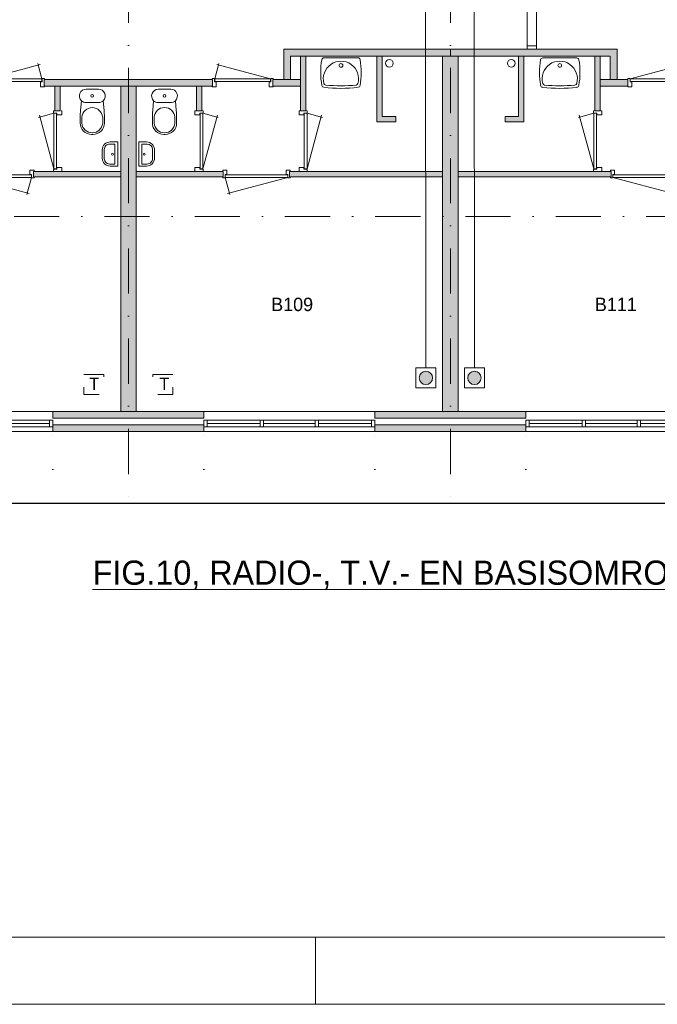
# Model space of a CAD drawing. Header units: millimetres. Extents: x 0 to 84100, y 0 to 59400.
# Tile 3 of 36: x 16689 to 26195, y 0 to 14683. Entities that reach past the tile are written whole.
import ezdxf
from ezdxf.enums import TextEntityAlignment as Align
from ezdxf.xclip import XClip

# ---------------------------------------------------------------- set-up
doc = ezdxf.new("R2010")
doc.units = ezdxf.units.MM
doc.header["$PDMODE"] = 3
doc.header["$PDSIZE"] = 1
for name, pattern in [('DGN1', [504.6, 0, -504.6]), ('DGN2', [672.8, 336.4, -336.4]), ('DGN4', [1345.6, 672.8, -336.4, 0, -336.4])]:
    doc.linetypes.add(name, pattern=pattern)
for name, color, linetype in [('16', 7, 'Continuous'), ('17', 7, 'Continuous'), ('29', 7, 'Continuous'), ('30', 7, 'Continuous'), ('31', 7, 'Continuous'), ('32', 7, 'Continuous'), ('33', 7, 'Continuous'), ('40', 7, 'Continuous'), ('48', 7, 'Continuous'), ('56', 7, 'Continuous'), ('58', 7, 'Continuous'), ('62', 7, 'Continuous'), ('KADER', 7, 'Continuous'), ('SYMBOLEN', 7, 'Continuous'), ('TRAP', 7, 'Continuous')]:
    doc.layers.add(name, color=color, linetype=linetype)
doc.styles.add('dgn001', font='dgn001.shx')
doc.styles.add('dgn003', font='dgn003.shx')
doc.styles.get("Standard").update_dxf_attribs({"font": 'arial.ttf'})
doc.dimstyles.get("Standard").update_dxf_attribs({"dimtxt": 0.18, "dimasz": 0.18, "dimexe": 0.18, "dimexo": 0.0625, "dimgap": 0.09, "dimtad": 0, "dimtih": 1, "dimtoh": 1, "dimdec": 4, "dimzin": 0, "dimdsep": 46, "dimtxsty": 'Standard', "dimcen": 0.09, "dimadec": 0, "dimazin": 0, "dimtfac": 1, "dimtdec": 4, "dimtofl": 0, "dimtmove": 0, "dimatfit": 3, "dimfxl": 1, "dimtolj": 1, "dimtzin": 0, "dimarcsym": 0})

# ---------------------------------------------------------------- blocks, each defined once
blk = doc.blocks.new('AnonymousCell28')
at = {"layer": 'TRAP', "color": 1, "linetype": 'DGN2', "lineweight": 0, "flags": 128}
blk.add_lwpolyline([(150, 139), (-150, 139), (-150, -161), (150, -161), (150, 139)], dxfattribs=at)
at = {"layer": 'TRAP', "color": 1, "linetype": 'DGN2', "lineweight": 0, "style": 'dgn001'}
blk.add_text('T', height=180, dxfattribs=at).set_placement((-52, -90))
blk = doc.blocks.new('EAD014')
at = {"layer": '29'}
h = blk.add_hatch(color=3, dxfattribs=at)
edge = h.paths.add_edge_path()
edge.add_arc((0, 0), 100, 0, 360)
at = {"layer": '29', "color": 3, "linetype": 'Continuous', "lineweight": 0}
blk.add_circle((0, 0), 100, dxfattribs=at)
blk = doc.blocks.new('AnonymousCell29')
at = {"layer": '29', "color": 1, "linetype": 'Continuous', "lineweight": 0, "flags": 128}
blk.add_lwpolyline([(240, -184), (240, 116), (-60, 116), (-60, -184), (240, -184)], dxfattribs=at)
at = {"color": 1, "linetype": 'Continuous', "lineweight": 0}
blk.add_blockref('EAD014', (90, -34), dxfattribs=at)
blk = doc.blocks.new('EAD015')
at = {"layer": '29'}
h = blk.add_hatch(color=3, dxfattribs=at)
edge = h.paths.add_edge_path()
edge.add_arc((0, 0), 100, 0, 360)
at = {"layer": '29', "color": 3, "linetype": 'Continuous', "lineweight": 0}
blk.add_circle((0, 0), 100, dxfattribs=at)
blk = doc.blocks.new('AnonymousCell30')
at = {"layer": '29', "color": 1, "linetype": 'Continuous', "lineweight": 0, "flags": 128}
blk.add_lwpolyline([(-240, -184), (-240, 116), (60, 116), (60, -184), (-240, -184)], dxfattribs=at)
at = {"color": 1, "linetype": 'Continuous', "lineweight": 0}
blk.add_blockref('EAD015', (-90, -34), dxfattribs=at)
blk = doc.blocks.new('AnonymousCell38')
at = {"layer": 'TRAP', "color": 1, "linetype": 'DGN2', "lineweight": 0, "flags": 128}
blk.add_lwpolyline([(-150, 139), (150, 139), (150, -161), (-150, -161), (-150, 139)], dxfattribs=at)
at = {"layer": 'TRAP', "color": 1, "linetype": 'DGN2', "lineweight": 0, "style": 'dgn001'}
blk.add_text('T', height=180, dxfattribs=at).set_placement((-68, -90))
blk = doc.blocks.new('CLOS022')
at = {"layer": '40', "color": 7, "linetype": 'Continuous', "lineweight": 0}
for p, q in [((-92, -220), (92, -220)), ((-155, -528), (-155, -436)), ((155, -528), (155, -436)), ((-1, -670), (1, -670))]:
    blk.add_line(p, q, dxfattribs=at)
at = {"layer": '40', "color": 7, "linetype": 'Continuous', "lineweight": 0, "flags": 128}
for points in [[(-176, -338), (-162, -192), (-162, -192, -0.674333), (-92, -20), (-92, -20), (92, -20), (92, -20, -0.674333), (162, -192), (162, -192), (176, -338), (176, -338, -0.023285), (180, -431), (180, -431), (180, -525), (180, -525, -0.414214), (10, -695), (10, -695), (-10, -695), (-10, -695, -0.414214), (-180, -525), (-180, -525), (-180, -431), (-180, -431, -0.023285), (-176, -338)], [(-155, -437, -0.917514), (155, -437)], [(155, -528, -0.917521), (-155, -528)]]:
    blk.add_lwpolyline(points, format="xyb", dxfattribs=at)
at = {"layer": '40', "color": 7, "linetype": 'Continuous', "lineweight": 0}
blk.add_circle((0, -120), 20, dxfattribs=at)
for centre, start, end in [((-92, -120), 225.9727, 270), ((92, -120), 270, 314.0273)]:
    blk.add_arc(centre, 100, start, end, dxfattribs=at)
blk = doc.blocks.new('FT012')
at = {"layer": '40', "color": 7, "linetype": 'Continuous', "lineweight": 0}
for p, q in [((-135, 180), (-20, 180)), ((-65, 149), (-65, -149)), ((-20, 180), (-20, -180)), ((-65, -149), (-144, -149))]:
    blk.add_line(p, q, dxfattribs=at)
at = {"layer": '40', "color": 7, "linetype": 'Continuous', "lineweight": 0, "flags": 128}
for points in [[(-255, 60, -0.414214), (-135, 180)], [(-224, 69, -0.414214), (-144, 149)]]:
    blk.add_lwpolyline(points, format="xyb", dxfattribs=at)
for points in [[(-144, 149), (-65, 149)], [(-255, -60), (-255, 60)], [(-224, -69), (-224, 69)], [(-20, -180), (-135, -180)]]:
    blk.add_lwpolyline(points, dxfattribs=at)
at = {"layer": '40', "color": 7, "linetype": 'Continuous', "lineweight": 0}
blk.add_circle((-101, -1), 15.1, dxfattribs=at)
for centre, radius in [((-135, -60), 120), ((-144, -69), 80)]:
    blk.add_arc(centre, radius, 180, 270, dxfattribs=at)
blk = doc.blocks.new('930L092')
at = {"layer": '33', "color": 1, "linetype": 'Continuous', "lineweight": 0}
for p, q in [((38, -98), (936.31, -338.7)), ((968, -98), (899.56, -353.44))]:
    blk.add_line(p, q, dxfattribs=at)
at = {"layer": '33', "color": 92, "linetype": 'Continuous', "lineweight": 13, "true_color": 0x00e100, "flags": 128}
for points in [[(0, -90), (0, -101), (35, -101), (35, -51), (60, -51), (60, 11), (0, 11), (0, 0)], [(1006, -90), (1006, -101), (971, -101), (971, -51), (946, -51), (946, 11), (1006, 11), (1006, 0)]]:
    blk.add_lwpolyline(points, dxfattribs=at)
at = {"layer": '33', "color": 2, "linetype": 'Continuous', "lineweight": 13, "true_color": 0xf0f000, "flags": 128}
blk.add_lwpolyline([(968, -98), (38, -98), (38, -58), (968, -58), (968, -98)], dxfattribs=at)
blk = doc.blocks.new('830R107')
at = {"layer": '33', "color": 1, "linetype": 'Continuous', "lineweight": 0}
for p, q in [((-108, -38), (-336.87, -99.32)), ((-108, -868), (-322.82, -66.28))]:
    blk.add_line(p, q, dxfattribs=at)
at = {"layer": '33', "color": 92, "linetype": 'Continuous', "lineweight": 13, "true_color": 0x00e100, "flags": 128}
for points in [[(-100, 0), (-111, 0), (-111, -35), (-61, -35), (-61, -60), (11, -60), (11, 0), (0, 0)], [(-100, -906), (-111, -906), (-111, -871), (-61, -871), (-61, -846), (11, -846), (11, -906), (0, -906)]]:
    blk.add_lwpolyline(points, dxfattribs=at)
at = {"layer": '33', "color": 2, "linetype": 'Continuous', "lineweight": 13, "true_color": 0xf0f000, "flags": 128}
blk.add_lwpolyline([(-108, -868), (-108, -38), (-68, -38), (-68, -868), (-108, -868)], dxfattribs=at)
blk = doc.blocks.new('830R108')
at = {"layer": '33', "color": 1, "linetype": 'Continuous', "lineweight": 0}
for p, q in [((-868, 108), (-66.28, 322.82)), ((-38, 108), (-99.32, 336.87))]:
    blk.add_line(p, q, dxfattribs=at)
at = {"layer": '33', "color": 92, "linetype": 'Continuous', "lineweight": 13, "true_color": 0x00e100, "flags": 128}
for points in [[(-906, 100), (-906, 111), (-871, 111), (-871, 61), (-846, 61), (-846, -11), (-906, -11), (-906, 0)], [(0, 100), (0, 111), (-35, 111), (-35, 61), (-60, 61), (-60, -11), (0, -11), (0, 0)]]:
    blk.add_lwpolyline(points, dxfattribs=at)
at = {"layer": '33', "color": 2, "linetype": 'Continuous', "lineweight": 13, "true_color": 0xf0f000, "flags": 128}
blk.add_lwpolyline([(-868, 108), (-38, 108), (-38, 68), (-868, 68), (-868, 108)], dxfattribs=at)
blk = doc.blocks.new('830R109')
at = {"layer": '33', "color": 1, "linetype": 'Continuous', "lineweight": 0}
for p, q in [((108, -38), (336.87, -99.32)), ((108, -868), (322.82, -66.28))]:
    blk.add_line(p, q, dxfattribs=at)
at = {"layer": '33', "color": 92, "linetype": 'Continuous', "lineweight": 13, "true_color": 0x00e100, "flags": 128}
for points in [[(100, 0), (111, 0), (111, -35), (61, -35), (61, -60), (-11, -60), (-11, 0), (0, 0)], [(100, -906), (111, -906), (111, -871), (61, -871), (61, -846), (-11, -846), (-11, -906), (0, -906)]]:
    blk.add_lwpolyline(points, dxfattribs=at)
at = {"layer": '33', "color": 2, "linetype": 'Continuous', "lineweight": 13, "true_color": 0xf0f000, "flags": 128}
blk.add_lwpolyline([(108, -868), (108, -38), (68, -38), (68, -868), (108, -868)], dxfattribs=at)
blk = doc.blocks.new('930L093')
at = {"layer": '33', "color": 1, "linetype": 'Continuous', "lineweight": 0}
for p, q in [((-968, -98), (-899.56, -353.44)), ((-38, -98), (-936.31, -338.7))]:
    blk.add_line(p, q, dxfattribs=at)
at = {"layer": '33', "color": 92, "linetype": 'Continuous', "lineweight": 13, "true_color": 0x00e100, "flags": 128}
for points in [[(-1006, -90), (-1006, -101), (-971, -101), (-971, -51), (-946, -51), (-946, 11), (-1006, 11), (-1006, 0)], [(0, -90), (0, -101), (-35, -101), (-35, -51), (-60, -51), (-60, 11), (0, 11), (0, 0)]]:
    blk.add_lwpolyline(points, dxfattribs=at)
at = {"layer": '33', "color": 2, "linetype": 'Continuous', "lineweight": 13, "true_color": 0xf0f000, "flags": 128}
blk.add_lwpolyline([(-968, -98), (-38, -98), (-38, -58), (-968, -58), (-968, -98)], dxfattribs=at)
blk = doc.blocks.new('830R1010')
at = {"layer": '33', "color": 1, "linetype": 'Continuous', "lineweight": 0}
for p, q in [((108, -38), (336.87, -99.32)), ((108, -868), (322.82, -66.28))]:
    blk.add_line(p, q, dxfattribs=at)
at = {"layer": '33', "color": 92, "linetype": 'Continuous', "lineweight": 13, "true_color": 0x00e100, "flags": 128}
for points in [[(100, 0), (111, 0), (111, -35), (61, -35), (61, -60), (-11, -60), (-11, 0), (0, 0)], [(100, -906), (111, -906), (111, -871), (61, -871), (61, -846), (-11, -846), (-11, -906), (0, -906)]]:
    blk.add_lwpolyline(points, dxfattribs=at)
at = {"layer": '33', "color": 2, "linetype": 'Continuous', "lineweight": 13, "true_color": 0xf0f000, "flags": 128}
blk.add_lwpolyline([(108, -868), (108, -38), (68, -38), (68, -868), (108, -868)], dxfattribs=at)
blk = doc.blocks.new('CLOS023')
at = {"layer": '40', "color": 7, "linetype": 'Continuous', "lineweight": 0}
for p, q in [((92, -220), (-93, -220)), ((-155, -528), (-155, -436)), ((155, -528), (155, -436)), ((1, -670), (-1, -670))]:
    blk.add_line(p, q, dxfattribs=at)
at = {"layer": '40', "color": 7, "linetype": 'Continuous', "lineweight": 0, "flags": 128}
for points in [[(176, -338), (162, -192), (162, -192, 0.674333), (92, -20), (92, -20), (-93, -20), (-93, -20, 0.674333), (-162, -192), (-162, -192), (-176, -338), (-176, -338, 0.023285), (-180, -431), (-180, -431), (-180, -525), (-180, -525, 0.414214), (-10, -695), (-10, -695), (10, -695), (10, -695, 0.414214), (180, -525), (180, -525), (180, -431), (180, -431, 0.023285), (176, -338)], [(-93, -220, -0.194504), (-162, -192)], [(162, -192, -0.194504), (92, -220)]]:
    blk.add_lwpolyline(points, format="xyb", dxfattribs=at)
at = {"layer": '40', "color": 7, "linetype": 'Continuous', "lineweight": 0}
blk.add_circle((0, -120), 20, dxfattribs=at)
for centre, start, end in [((0, -450), 4.9263, 175.0736), ((0, -514), 184.9259, 355.0741)]:
    blk.add_arc(centre, 156, start, end, dxfattribs=at)
blk = doc.blocks.new('FT013')
at = {"layer": '40', "color": 7, "linetype": 'Continuous', "lineweight": 0}
for p, q in [((135, 180), (20, 180)), ((20, 180), (20, -180)), ((65, 149), (65, -149)), ((65, -149), (144, -149))]:
    blk.add_line(p, q, dxfattribs=at)
at = {"layer": '40', "color": 7, "linetype": 'Continuous', "lineweight": 0, "flags": 128}
for points in [[(144, 149), (65, 149)], [(224, -69), (224, 69)], [(255, -60), (255, 60)], [(20, -180), (135, -180)]]:
    blk.add_lwpolyline(points, dxfattribs=at)
for points in [[(255, -60, -0.414214), (135, -180)], [(224, -69, -0.414214), (144, -149)]]:
    blk.add_lwpolyline(points, format="xyb", dxfattribs=at)
at = {"layer": '40', "color": 7, "linetype": 'Continuous', "lineweight": 0}
blk.add_circle((101, -1), 15.1, dxfattribs=at)
for centre, radius in [((135, 60), 120), ((144, 69), 80)]:
    blk.add_arc(centre, radius, 0, 90, dxfattribs=at)
blk = doc.blocks.new('WT013')
at = {"layer": '40', "color": 7, "linetype": 'Continuous', "lineweight": 0}
blk.add_line((253, -20), (-253, -20), dxfattribs=at)
at = {"layer": '40', "color": 7, "linetype": 'Continuous', "lineweight": 0, "flags": 128}
for points in [[(-284, -432, -0.090801), (-286, -47)], [(-286, -47, -0.363957), (-253, -20)], [(-254, -401, -1.30637), (254, -401)], [(253, -20, -0.363957), (286, -47)], [(286, -47, -0.090801), (284, -432)], [(-256, -459, -0.328769), (-284, -432)], [(-226, -425, -0.309671), (-254, -401)], [(226, -425, -0.052773), (-226, -425)], [(254, -401, -0.309671), (226, -425)], [(284, -432, -0.328769), (256, -459)], [(256, -459, -0.059915), (-256, -459)]]:
    blk.add_lwpolyline(points, format="xyb", dxfattribs=at)
at = {"layer": '40', "color": 7, "linetype": 'Continuous', "lineweight": 0}
blk.add_circle((0, -133), 28.1, dxfattribs=at)
blk = doc.blocks.new('830R1011')
at = {"layer": '33', "color": 1, "linetype": 'Continuous', "lineweight": 0}
for p, q in [((38, 108), (99.32, 336.87)), ((868, 108), (66.28, 322.82))]:
    blk.add_line(p, q, dxfattribs=at)
at = {"layer": '33', "color": 92, "linetype": 'Continuous', "lineweight": 13, "true_color": 0x00e100, "flags": 128}
for points in [[(0, 100), (0, 111), (35, 111), (35, 61), (60, 61), (60, -11), (0, -11), (0, 0)], [(906, 100), (906, 111), (871, 111), (871, 61), (846, 61), (846, -11), (906, -11), (906, 0)]]:
    blk.add_lwpolyline(points, dxfattribs=at)
at = {"layer": '33', "color": 2, "linetype": 'Continuous', "lineweight": 13, "true_color": 0xf0f000, "flags": 128}
blk.add_lwpolyline([(868, 108), (38, 108), (38, 68), (868, 68), (868, 108)], dxfattribs=at)
blk = doc.blocks.new('830R1012')
at = {"layer": '33', "color": 1, "linetype": 'Continuous', "lineweight": 0}
for p, q in [((-108, -38), (-336.87, -99.32)), ((-108, -868), (-322.82, -66.28))]:
    blk.add_line(p, q, dxfattribs=at)
at = {"layer": '33', "color": 92, "linetype": 'Continuous', "lineweight": 13, "true_color": 0x00e100, "flags": 128}
for points in [[(-100, 0), (-111, 0), (-111, -35), (-61, -35), (-61, -60), (11, -60), (11, 0), (0, 0)], [(-100, -906), (-111, -906), (-111, -871), (-61, -871), (-61, -846), (11, -846), (11, -906), (0, -906)]]:
    blk.add_lwpolyline(points, dxfattribs=at)
at = {"layer": '33', "color": 2, "linetype": 'Continuous', "lineweight": 13, "true_color": 0xf0f000, "flags": 128}
blk.add_lwpolyline([(-108, -868), (-108, -38), (-68, -38), (-68, -868), (-108, -868)], dxfattribs=at)
blk = doc.blocks.new('930L094')
at = {"layer": '33', "color": 1, "linetype": 'Continuous', "lineweight": 0}
for p, q in [((38, -98), (936.31, -338.7)), ((968, -98), (899.56, -353.44))]:
    blk.add_line(p, q, dxfattribs=at)
at = {"layer": '33', "color": 92, "linetype": 'Continuous', "lineweight": 13, "true_color": 0x00e100, "flags": 128}
for points in [[(0, -90), (0, -101), (35, -101), (35, -51), (60, -51), (60, 11), (0, 11), (0, 0)], [(1006, -90), (1006, -101), (971, -101), (971, -51), (946, -51), (946, 11), (1006, 11), (1006, 0)]]:
    blk.add_lwpolyline(points, dxfattribs=at)
at = {"layer": '33', "color": 2, "linetype": 'Continuous', "lineweight": 13, "true_color": 0xf0f000, "flags": 128}
blk.add_lwpolyline([(968, -98), (38, -98), (38, -58), (968, -58), (968, -98)], dxfattribs=at)
blk = doc.blocks.new('WT014')
at = {"layer": '40', "color": 7, "linetype": 'Continuous', "lineweight": 0}
blk.add_line((-253, -20), (253, -20), dxfattribs=at)
blk.add_circle((0, -133), 28.1, dxfattribs=at)
for centre, radius, start, end in [((766, -236), 1068, 169.7983, 190.5514), ((-253, -53), 33, 90, 169.9973), ((0, -332), 263, 344.8667, 195.1333), ((253, -53), 33, 10.0027, 90), ((-766, -236), 1068, 349.4486, 10.2017), ((-252, -426), 33, 190.3455, 263.1425), ((-222, -392), 33, 195.1333, 263.9582), ((0, 1707), 2144, 263.9582, 276.0418), ((222, -392), 33, 276.0418, 344.8667), ((252, -426), 33, 276.8575, 349.6545), ((0, 1669), 2144, 263.1425, 276.8575)]:
    blk.add_arc(centre, radius, start, end, dxfattribs=at)
blk = doc.blocks.new('830R1014')
at = {"layer": '33', "color": 1, "linetype": 'Continuous', "lineweight": 0}
for p, q in [((-868, 108), (-66.28, 322.82)), ((-38, 108), (-99.32, 336.87))]:
    blk.add_line(p, q, dxfattribs=at)
at = {"layer": '33', "color": 92, "linetype": 'Continuous', "lineweight": 13, "true_color": 0x00e100, "flags": 128}
for points in [[(-906, 100), (-906, 111), (-871, 111), (-871, 61), (-846, 61), (-846, -11), (-906, -11), (-906, 0)], [(0, 100), (0, 111), (-35, 111), (-35, 61), (-60, 61), (-60, -11), (0, -11), (0, 0)]]:
    blk.add_lwpolyline(points, dxfattribs=at)
at = {"layer": '33', "color": 2, "linetype": 'Continuous', "lineweight": 13, "true_color": 0xf0f000, "flags": 128}
blk.add_lwpolyline([(-868, 108), (-38, 108), (-38, 68), (-868, 68), (-868, 108)], dxfattribs=at)
blk = doc.blocks.new('A1')
at = {"layer": 'KADER', "color": 1, "linetype": 'Continuous', "lineweight": 0}
for p, q in [((21100, 0), (21100, 1000)), ((0, 0), (84100, 0))]:
    blk.add_line(p, q, dxfattribs=at)
at = {"layer": 'KADER', "color": 5, "linetype": 'Continuous', "lineweight": 0, "flags": 128}
blk.add_lwpolyline([(1000, 1000), (83100, 1000), (83100, 58400), (1000, 58400), (1000, 1000)], dxfattribs=at)
blk = doc.blocks.new('_DotSmall')
at = {"color": 0, "linetype": 'ByBlock', "const_width": 0.5}
blk.add_lwpolyline([(-0.0625, 0, 1), (0.0625, 0, 1)], format="xyb", close=True, dxfattribs=at)
blk = doc.blocks.new('*D18442')
at = {"layer": '58', "color": 3, "linetype": 'Continuous', "lineweight": 0, "transparency": 16777216}
blk.add_line((22325, 2691), (19775, 2691), dxfattribs=at)
at = {"layer": 'Defpoints', "color": 0, "linetype": 'Continuous', "transparency": 16777216}
for p in [(19775, 4684), (22325, 4684), (19775, 2691)]:
    blk.add_point(p, dxfattribs=at)
at = {"layer": '58', "color": 3, "linetype": 'Continuous', "lineweight": 0, "transparency": 16777216, "xscale": 1080, "yscale": 1080, "zscale": 1080, "rotation": 180}
blk.add_blockref('_DotSmall', (19775, 2691), dxfattribs=at)
at = {"layer": '58', "color": 3, "linetype": 'Continuous', "lineweight": 0, "transparency": 16777216, "xscale": 1080, "yscale": 1080, "zscale": 1080}
blk.add_blockref('_DotSmall', (22325, 2691), dxfattribs=at)
at = {"layer": '58', "color": 3, "linetype": 'Continuous', "lineweight": 0, "transparency": 16777216, "insert": (21050, 2894), "char_height": 200, "attachment_point": 5, "style": 'dgn003'}
blk.add_mtext('\\A1;2550', dxfattribs=at)
blk = doc.blocks.new('*D18443')
at = {"layer": '58', "color": 3, "linetype": 'Continuous', "lineweight": 0, "transparency": 16777216}
blk.add_line((17525, 2691), (19775, 2691), dxfattribs=at)
at = {"layer": 'Defpoints', "color": 0, "linetype": 'Continuous', "transparency": 16777216}
for p in [(17525, 4684), (19775, 4684), (19775, 2691)]:
    blk.add_point(p, dxfattribs=at)
at = {"layer": '58', "color": 3, "linetype": 'Continuous', "lineweight": 0, "transparency": 16777216, "xscale": 1080, "yscale": 1080, "zscale": 1080, "rotation": 180}
blk.add_blockref('_DotSmall', (17525, 2691), dxfattribs=at)
at = {"layer": '58', "color": 3, "linetype": 'Continuous', "lineweight": 0, "transparency": 16777216, "xscale": 1080, "yscale": 1080, "zscale": 1080}
blk.add_blockref('_DotSmall', (19775, 2691), dxfattribs=at)
at = {"layer": '58', "color": 3, "linetype": 'Continuous', "lineweight": 0, "transparency": 16777216, "insert": (18650, 2894), "char_height": 200, "attachment_point": 5, "style": 'dgn003'}
blk.add_mtext('\\A1;2250', dxfattribs=at)
blk = doc.blocks.new('*D18444')
at = {"layer": '58', "color": 3, "linetype": 'Continuous', "lineweight": 0, "transparency": 16777216}
blk.add_line((14975, 2692), (17525, 2692), dxfattribs=at)
at = {"layer": 'Defpoints', "color": 0, "linetype": 'Continuous', "transparency": 16777216}
for p in [(14975, 4684), (17525, 4684), (17525, 2692)]:
    blk.add_point(p, dxfattribs=at)
at = {"layer": '58', "color": 3, "linetype": 'Continuous', "lineweight": 0, "transparency": 16777216, "xscale": 1080, "yscale": 1080, "zscale": 1080, "rotation": 180}
blk.add_blockref('_DotSmall', (14975, 2692), dxfattribs=at)
at = {"layer": '58', "color": 3, "linetype": 'Continuous', "lineweight": 0, "transparency": 16777216, "xscale": 1080, "yscale": 1080, "zscale": 1080}
blk.add_blockref('_DotSmall', (17525, 2692), dxfattribs=at)
at = {"layer": '58', "color": 3, "linetype": 'Continuous', "lineweight": 0, "transparency": 16777216, "insert": (16250, 2894), "char_height": 200, "attachment_point": 5, "style": 'dgn003'}
blk.add_mtext('\\A1;2550', dxfattribs=at)
blk = doc.blocks.new('*D18445')
at = {"layer": '58', "color": 3, "linetype": 'Continuous', "lineweight": 0, "transparency": 16777216}
blk.add_line((12725, 2692), (14975, 2692), dxfattribs=at)
at = {"layer": 'Defpoints', "color": 0, "linetype": 'Continuous', "transparency": 16777216}
for p in [(12725, 4684), (14975, 4684), (14975, 2692)]:
    blk.add_point(p, dxfattribs=at)
at = {"layer": '58', "color": 3, "linetype": 'Continuous', "lineweight": 0, "transparency": 16777216, "xscale": 1080, "yscale": 1080, "zscale": 1080, "rotation": 180}
blk.add_blockref('_DotSmall', (12725, 2692), dxfattribs=at)
at = {"layer": '58', "color": 3, "linetype": 'Continuous', "lineweight": 0, "transparency": 16777216, "xscale": 1080, "yscale": 1080, "zscale": 1080}
blk.add_blockref('_DotSmall', (14975, 2692), dxfattribs=at)
at = {"layer": '58', "color": 3, "linetype": 'Continuous', "lineweight": 0, "transparency": 16777216, "insert": (13850, 2894), "char_height": 200, "attachment_point": 5, "style": 'dgn003'}
blk.add_mtext('\\A1;2250', dxfattribs=at)
blk = doc.blocks.new('*D18446')
at = {"layer": '58', "color": 3, "linetype": 'Continuous', "lineweight": 0, "transparency": 16777216}
blk.add_line((12725, 2692), (10175, 2692), dxfattribs=at)
at = {"layer": 'Defpoints', "color": 0, "linetype": 'Continuous', "transparency": 16777216}
for p in [(10175, 4684), (12725, 4684), (10175, 2692)]:
    blk.add_point(p, dxfattribs=at)
at = {"layer": '58', "color": 3, "linetype": 'Continuous', "lineweight": 0, "transparency": 16777216, "xscale": 1080, "yscale": 1080, "zscale": 1080, "rotation": 180}
blk.add_blockref('_DotSmall', (10175, 2692), dxfattribs=at)
at = {"layer": '58', "color": 3, "linetype": 'Continuous', "lineweight": 0, "transparency": 16777216, "xscale": 1080, "yscale": 1080, "zscale": 1080}
blk.add_blockref('_DotSmall', (12725, 2692), dxfattribs=at)
at = {"layer": '58', "color": 3, "linetype": 'Continuous', "lineweight": 0, "transparency": 16777216, "insert": (11450, 2894), "char_height": 200, "attachment_point": 5, "style": 'dgn003'}
blk.add_mtext('\\A1;2550', dxfattribs=at)
blk = doc.blocks.new('*D18562')
at = {"layer": '58', "color": 3, "linetype": 'Continuous', "lineweight": 0, "transparency": 16777216}
for p, q in [((13731, 1859), (12651, 1859)), ((13961, 1859), (13731, 1859)), ((13961, 1859), (15041, 1859))]:
    blk.add_line(p, q, dxfattribs=at)
at = {"layer": 'Defpoints', "color": 0, "linetype": 'Continuous', "transparency": 16777216}
for p in [(13731, 4984), (13961, 4984), (13731, 1859)]:
    blk.add_point(p, dxfattribs=at)
at = {"layer": '58', "color": 3, "linetype": 'Continuous', "lineweight": 0, "transparency": 16777216, "xscale": 1080, "yscale": 1080, "zscale": 1080}
blk.add_blockref('_DotSmall', (13731, 1859), dxfattribs=at)
at = {"layer": '58', "color": 3, "linetype": 'Continuous', "lineweight": 0, "transparency": 16777216, "xscale": 1080, "yscale": 1080, "zscale": 1080, "rotation": 180}
blk.add_blockref('_DotSmall', (13961, 1859), dxfattribs=at)
at = {"layer": '58', "color": 3, "linetype": 'Continuous', "lineweight": 0, "transparency": 16777216, "insert": (13846, 2061), "char_height": 200, "attachment_point": 5, "style": 'dgn003'}
blk.add_mtext('\\A1;230', dxfattribs=at)
blk = doc.blocks.new('*D18564')
at = {"layer": '58', "color": 3, "linetype": 'Continuous', "lineweight": 0, "transparency": 16777216}
for p, q in [((18528, 1859), (17448, 1859)), ((18758, 1859), (18528, 1859)), ((18758, 1859), (19838, 1859))]:
    blk.add_line(p, q, dxfattribs=at)
at = {"layer": 'Defpoints', "color": 0, "linetype": 'Continuous', "transparency": 16777216}
for p in [(18528, 4984), (18758, 4984), (18528, 1859)]:
    blk.add_point(p, dxfattribs=at)
at = {"layer": '58', "color": 3, "linetype": 'Continuous', "lineweight": 0, "transparency": 16777216, "xscale": 1080, "yscale": 1080, "zscale": 1080}
blk.add_blockref('_DotSmall', (18528, 1859), dxfattribs=at)
at = {"layer": '58', "color": 3, "linetype": 'Continuous', "lineweight": 0, "transparency": 16777216, "xscale": 1080, "yscale": 1080, "zscale": 1080, "rotation": 180}
blk.add_blockref('_DotSmall', (18758, 1859), dxfattribs=at)
at = {"layer": '58', "color": 3, "linetype": 'Continuous', "lineweight": 0, "transparency": 16777216, "insert": (18643, 2061), "char_height": 200, "attachment_point": 5, "style": 'dgn003'}
blk.add_mtext('\\A1;230', dxfattribs=at)
blk = doc.blocks.new('AnonymousCell111')
at = {"color": 1, "linetype": 'Continuous', "lineweight": 0}
blk.add_blockref('A1', (-42050, -29700), dxfattribs=at)
blk = doc.blocks.new('50E03_329_B01 - Default')
at = {"layer": '16'}
for points in [[(12724.76, 4784.49), (14974.76, 4784.49), (14974.76, 4684.49), (12724.76, 4684.49)], [(17524.76, 4784.49), (19774.76, 4784.49), (19774.76, 4684.49), (17524.76, 4684.49)]]:
    blk.add_hatch(color=7, dxfattribs=at).paths.add_polyline_path(points)
at = {"layer": '62'}
for color, points in [(7, [(18649.76, 10384.49), (18649.76, 10284.49), (16264.76, 10284.49), (16264.76, 9934.49), (16164.76, 9934.49), (16164.76, 10384.49)]), (9, [(16494.76, 9464.49), (16414.76, 9464.49), (16414.76, 10284.49), (16494.76, 10284.49)]), (9, [(17834.76, 9384.49), (17834.76, 9304.49), (17554.76, 9304.49), (17554.76, 10284.49), (17634.76, 10284.49), (17634.76, 9384.49)]), (9, [(18534.76, 10284.49), (18764.76, 10284.49), (18764.76, 4984.49), (18534.76, 4984.49)]), (7, [(18649.76, 10384.49), (18649.76, 10284.49), (21034.76, 10284.49), (21034.76, 9934.49), (21134.76, 9934.49), (21134.76, 10384.49)]), (9, [(19464.76, 9384.49), (19464.76, 9304.49), (19744.76, 9304.49), (19744.76, 10284.49), (19664.76, 10284.49), (19664.76, 9384.49)]), (9, [(20804.76, 9464.49), (20884.76, 9464.49), (20884.76, 10284.49), (20804.76, 10284.49)]), (7, [(12594.76, 9834.49), (13849.76, 9834.49), (13849.76, 9934.49), (12594.76, 9934.49)]), (7, [(15104.76, 9834.49), (13849.76, 9834.49), (13849.76, 9934.49), (15104.76, 9934.49)]), (7, [(16414.76, 9834.49), (16004.76, 9834.49), (16004.76, 9934.49), (16414.76, 9934.49)]), (7, [(20884.76, 9834.49), (21294.76, 9834.49), (21294.76, 9934.49), (20884.76, 9934.49)]), (9, [(12754.76, 9464.49), (12834.76, 9464.49), (12834.76, 9834.49), (12754.76, 9834.49)]), (9, [(13734.76, 9834.49), (13964.76, 9834.49), (13964.76, 4984.49), (13734.76, 4984.49)]), (9, [(14944.76, 9464.49), (14864.76, 9464.49), (14864.76, 9834.49), (14944.76, 9834.49)]), (9, [(12434.76, 8564.49), (13734.76, 8564.49), (13734.76, 8484.49), (12434.76, 8484.49)]), (9, [(15264.76, 8564.49), (13964.76, 8564.49), (13964.76, 8484.49), (15264.76, 8484.49)]), (9, [(18534.76, 8564.49), (16249.76, 8564.49), (16249.76, 8484.49), (18534.76, 8484.49)]), (9, [(18764.76, 8564.49), (21049.76, 8564.49), (21049.76, 8484.49), (18764.76, 8484.49)]), (9, [(12724.76, 4984.49), (14974.76, 4984.49), (14974.76, 4884.49), (12724.76, 4884.49)]), (9, [(17524.76, 4984.49), (19774.76, 4984.49), (19774.76, 4884.49), (17524.76, 4884.49)])]:
    blk.add_hatch(color=color, dxfattribs=at).paths.add_polyline_path(points)
at = {"layer": '16', "color": 92, "linetype": 'Continuous', "lineweight": 0, "true_color": 0x00e100, "flags": 128}
for points in [[(18649.76, 10384.49), (16164.76, 10384.49), (16164.76, 9934.49), (16264.76, 9934.49), (16264.76, 10284.49), (18649.76, 10284.49), (18649.76, 10384.49)], [(16494.76, 10284.49), (16414.76, 10284.49), (16414.76, 9464.49), (16494.76, 9464.49), (16494.76, 10284.49)], [(17634.76, 10284.49), (17634.76, 9384.49), (17834.76, 9384.49), (17834.76, 9304.49), (17554.76, 9304.49), (17554.76, 10284.49), (17634.76, 10284.49)], [(18649.76, 10384.49), (21134.76, 10384.49), (21134.76, 9934.49), (21034.76, 9934.49), (21034.76, 10284.49), (18649.76, 10284.49), (18649.76, 10384.49)], [(19664.76, 10284.49), (19664.76, 9384.49), (19464.76, 9384.49), (19464.76, 9304.49), (19744.76, 9304.49), (19744.76, 10284.49), (19664.76, 10284.49)], [(20804.76, 10284.49), (20884.76, 10284.49), (20884.76, 9464.49), (20804.76, 9464.49), (20804.76, 10284.49)], [(12594.76, 9934.49), (13849.76, 9934.49), (13849.76, 9834.49), (12594.76, 9834.49), (12594.76, 9934.49)], [(15104.76, 9934.49), (13849.76, 9934.49), (13849.76, 9834.49), (15104.76, 9834.49), (15104.76, 9934.49)], [(16414.76, 9934.49), (16004.76, 9934.49), (16004.76, 9834.49), (16414.76, 9834.49), (16414.76, 9934.49)], [(20884.76, 9934.49), (21294.76, 9934.49), (21294.76, 9834.49), (20884.76, 9834.49), (20884.76, 9934.49)], [(12754.76, 9834.49), (12834.76, 9834.49), (12834.76, 9464.49), (12754.76, 9464.49), (12754.76, 9834.49)], [(14944.76, 9834.49), (14864.76, 9834.49), (14864.76, 9464.49), (14944.76, 9464.49), (14944.76, 9834.49)], [(13734.76, 8564.49), (12434.76, 8564.49), (12434.76, 8484.49), (13734.76, 8484.49), (13734.76, 8564.49)], [(13964.76, 8564.49), (15264.76, 8564.49), (15264.76, 8484.49), (13964.76, 8484.49), (13964.76, 8564.49)], [(16249.76, 8564.49), (18534.76, 8564.49), (18534.76, 8484.49), (16249.76, 8484.49), (16249.76, 8564.49)], [(21049.76, 8564.49), (18764.76, 8564.49), (18764.76, 8484.49), (21049.76, 8484.49), (21049.76, 8564.49)], [(12724.76, 4984.49), (14974.76, 4984.49), (14974.76, 4884.49), (12724.76, 4884.49), (12724.76, 4984.49)], [(17524.76, 4984.49), (19774.76, 4984.49), (19774.76, 4884.49), (17524.76, 4884.49), (17524.76, 4984.49)], [(12724.76, 4784.49), (14974.76, 4784.49), (14974.76, 4684.49), (12724.76, 4684.49), (12724.76, 4784.49)], [(17524.76, 4784.49), (19774.76, 4784.49), (19774.76, 4684.49), (17524.76, 4684.49), (17524.76, 4784.49)]]:
    blk.add_lwpolyline(points, dxfattribs=at)
at = {"layer": '16', "color": 7, "linetype": 'Continuous', "lineweight": 0, "flags": 128}
for points in [[(12724.76, 4784.49), (14974.76, 4784.49), (14974.76, 4684.49), (12724.76, 4684.49), (12724.76, 4784.49)], [(17524.76, 4784.49), (19774.76, 4784.49), (19774.76, 4684.49), (17524.76, 4684.49), (17524.76, 4784.49)]]:
    blk.add_lwpolyline(points, dxfattribs=at)
at = {"layer": '17', "color": 92, "linetype": 'Continuous', "lineweight": 0, "true_color": 0x00e100, "flags": 128}
for points in [[(18534.76, 10284.49), (18764.76, 10284.49), (18764.76, 4984.49), (18534.76, 4984.49), (18534.76, 10284.49)], [(13964.76, 9834.49), (13734.76, 9834.49), (13734.76, 4984.49), (13964.76, 4984.49), (13964.76, 9834.49)]]:
    blk.add_lwpolyline(points, dxfattribs=at)
at = {"layer": '30', "color": 3, "linetype": 'Continuous', "lineweight": 0}
for p, q in [((10174.76, 4984.49), (12724.76, 4984.49)), ((17524.76, 4984.49), (14974.76, 4984.49)), ((19774.76, 4984.49), (22324.76, 4984.49)), ((10174.76, 4684.49), (12724.76, 4684.49)), ((17524.76, 4684.49), (14974.76, 4684.49)), ((19774.76, 4684.49), (22324.76, 4684.49))]:
    blk.add_line(p, q, dxfattribs=at)
at = {"layer": '31', "color": 3, "linetype": 'Continuous', "lineweight": 0}
for p, q in [((19794.76, 10384.49), (19794.76, 11984.49)), ((19934.76, 10384.49), (19934.76, 11984.49))]:
    blk.add_line(p, q, dxfattribs=at)
at = {"layer": '32', "color": 3, "linetype": 'Continuous', "lineweight": 0}
for p, q in [((12674.76, 4854.49), (10224.76, 4854.49)), ((15024.76, 4854.49), (17474.76, 4854.49)), ((17474.76, 4854.49), (17474.76, 4754.49)), ((22274.76, 4854.49), (19824.76, 4854.49)), ((19824.76, 4854.49), (19824.76, 4754.49)), ((10224.76, 4754.49), (12724.76, 4754.49)), ((11883.1, 4804.49), (12674.76, 4804.49)), ((17474.76, 4754.49), (14974.76, 4754.49)), ((15816.42, 4804.49), (15024.76, 4804.49)), ((16633.09, 4804.49), (15866.42, 4804.49)), ((17474.76, 4804.49), (16683.09, 4804.49)), ((19824.76, 4804.49), (20616.43, 4804.49)), ((19824.76, 4754.49), (22324.76, 4754.49)), ((20666.43, 4804.49), (21433.1, 4804.49)), ((21483.1, 4804.49), (22274.76, 4804.49))]:
    blk.add_line(p, q, dxfattribs=at)
at = {"layer": '32', "color": 3, "linetype": 'Continuous', "lineweight": 0, "flags": 128}
for points in [[(19794.76, 10384.49), (19794.76, 10434.49), (19933.76, 10434.49), (19933.76, 10384.49), (19794.76, 10384.49)], [(12674.76, 4754.49), (12724.76, 4754.49), (12724.76, 4854.49), (12674.76, 4854.49), (12674.76, 4754.49)], [(15024.76, 4754.49), (14974.76, 4754.49), (14974.76, 4854.49), (15024.76, 4854.49), (15024.76, 4754.49)], [(15866.42, 4754.49), (15816.42, 4754.49), (15816.42, 4854.49), (15866.42, 4854.49), (15866.42, 4754.49)], [(16683.09, 4754.49), (16633.09, 4754.49), (16633.09, 4854.49), (16683.09, 4854.49), (16683.09, 4754.49)], [(17524.76, 4754.49), (17474.76, 4754.49), (17474.76, 4854.49), (17524.76, 4854.49), (17524.76, 4754.49)], [(19774.76, 4754.49), (19824.76, 4754.49), (19824.76, 4854.49), (19774.76, 4854.49), (19774.76, 4754.49)], [(20616.43, 4754.49), (20666.43, 4754.49), (20666.43, 4854.49), (20616.43, 4854.49), (20616.43, 4754.49)], [(21433.1, 4754.49), (21483.1, 4754.49), (21483.1, 4854.49), (21433.1, 4854.49), (21433.1, 4754.49)]]:
    blk.add_lwpolyline(points, dxfattribs=at)
at = {"layer": '40', "color": 3, "linetype": 'Continuous', "lineweight": 0}
for centre in [(17741.52, 10175.89), (19558, 10175.89)]:
    blk.add_circle(centre, 57.46, dxfattribs=at)
at = {"layer": '56', "color": 3, "linetype": 'DGN4', "lineweight": 0}
for p, q in [((13849.76, 55989.76), (13849.76, 547.85)), ((18649.76, 55989.76), (18649.76, 547.85)), ((52180.43, 7892.77), (-3616.95, 7892.77))]:
    blk.add_line(p, q, dxfattribs=at)
at = {"layer": '58', "color": 3, "linetype": 'DGN1', "lineweight": 0}
for p, q in [((12724.76, 2684.49), (12724.76, 4684.49)), ((14974.76, 2684.49), (14974.76, 4684.49)), ((17524.76, 2684.49), (17524.76, 4684.49)), ((19774.76, 2684.49), (19774.76, 4684.49))]:
    blk.add_line(p, q, dxfattribs=at)
at = {"layer": '62', "color": 7, "linetype": 'Continuous', "lineweight": 0, "flags": 128}
for points in [[(18649.76, 10384.49), (18649.76, 10284.49), (16264.76, 10284.49), (16264.76, 9934.49), (16164.76, 9934.49), (16164.76, 10384.49), (18649.76, 10384.49)], [(18649.76, 10384.49), (18649.76, 10284.49), (21034.76, 10284.49), (21034.76, 9934.49), (21134.76, 9934.49), (21134.76, 10384.49), (18649.76, 10384.49)], [(12594.76, 9834.49), (13849.76, 9834.49), (13849.76, 9934.49), (12594.76, 9934.49), (12594.76, 9834.49)], [(15104.76, 9834.49), (13849.76, 9834.49), (13849.76, 9934.49), (15104.76, 9934.49), (15104.76, 9834.49)], [(16414.76, 9834.49), (16004.76, 9834.49), (16004.76, 9934.49), (16414.76, 9934.49), (16414.76, 9834.49)], [(20884.76, 9834.49), (21294.76, 9834.49), (21294.76, 9934.49), (20884.76, 9934.49), (20884.76, 9834.49)]]:
    blk.add_lwpolyline(points, dxfattribs=at)
at = {"layer": '62', "color": 9, "linetype": 'Continuous', "lineweight": 0, "flags": 128}
for points in [[(16494.76, 9464.49), (16414.76, 9464.49), (16414.76, 10284.49), (16494.76, 10284.49), (16494.76, 9464.49)], [(17834.76, 9384.49), (17834.76, 9304.49), (17554.76, 9304.49), (17554.76, 10284.49), (17634.76, 10284.49), (17634.76, 9384.49), (17834.76, 9384.49)], [(18534.76, 10284.49), (18764.76, 10284.49), (18764.76, 4984.49), (18534.76, 4984.49), (18534.76, 10284.49)], [(19464.76, 9384.49), (19464.76, 9304.49), (19744.76, 9304.49), (19744.76, 10284.49), (19664.76, 10284.49), (19664.76, 9384.49), (19464.76, 9384.49)], [(20804.76, 9464.49), (20884.76, 9464.49), (20884.76, 10284.49), (20804.76, 10284.49), (20804.76, 9464.49)], [(12754.76, 9464.49), (12834.76, 9464.49), (12834.76, 9834.49), (12754.76, 9834.49), (12754.76, 9464.49)], [(13734.76, 9834.49), (13964.76, 9834.49), (13964.76, 4984.49), (13734.76, 4984.49), (13734.76, 9834.49)], [(14944.76, 9464.49), (14864.76, 9464.49), (14864.76, 9834.49), (14944.76, 9834.49), (14944.76, 9464.49)], [(12434.76, 8564.49), (13734.76, 8564.49), (13734.76, 8484.49), (12434.76, 8484.49), (12434.76, 8564.49)], [(15264.76, 8564.49), (13964.76, 8564.49), (13964.76, 8484.49), (15264.76, 8484.49), (15264.76, 8564.49)], [(18534.76, 8564.49), (16249.76, 8564.49), (16249.76, 8484.49), (18534.76, 8484.49), (18534.76, 8564.49)], [(18764.76, 8564.49), (21049.76, 8564.49), (21049.76, 8484.49), (18764.76, 8484.49), (18764.76, 8564.49)], [(12724.76, 4984.49), (14974.76, 4984.49), (14974.76, 4884.49), (12724.76, 4884.49), (12724.76, 4984.49)], [(17524.76, 4984.49), (19774.76, 4984.49), (19774.76, 4884.49), (17524.76, 4884.49), (17524.76, 4984.49)]]:
    blk.add_lwpolyline(points, dxfattribs=at)
at = {"color": 7, "linetype": 'Continuous', "lineweight": 0}
for name, p in [('A1', (-8492.96, -3060.21)), ('830R108', (12599.47, 9836.39)), ('830R1011', (15100.05, 9836.39)), ('WT013', (17018.9, 10276.63)), ('WT014', (20280.62, 10276.63)), ('830R1014', (22199.47, 9836.39)), ('CLOS022', (13311.25, 9809.59)), ('CLOS023', (14388.27, 9809.59)), ('830R107', (12846.36, 9467.58)), ('830R1010', (14853.16, 9467.58)), ('830R109', (16404.58, 9467.57)), ('830R1012', (20894.94, 9467.57)), ('FT012', (13714.33, 8822.45)), ('FT013', (13985.19, 8822.45)), ('930L092', (11436.53, 8570.46)), ('930L093', (16262.99, 8570.46)), ('930L094', (21036.53, 8570.46))]:
    blk.add_blockref(name, p, dxfattribs=at)
at = {"layer": '48', "color": 7, "linetype": 'Continuous', "lineweight": 0, "style": 'dgn003'}
for s, p in [('B109', (16291.1, 6580.28)), ('B111', (21116.76, 6580.28))]:
    blk.add_text(s, height=200, dxfattribs=at).set_placement(p, align=Align.MIDDLE_CENTER)
at = {"layer": '58', "color": 3, "linetype": 'Continuous', "lineweight": 0}
for base, p1, p2, picture, middle in [((13730.52, 1858.9), (13960.52, 4984.49), (13730.52, 4984.49), '*D18562', (13845.52, 2061.08)), ((18528.4, 1858.9), (18758.4, 4984.49), (18528.4, 4984.49), '*D18564', (18643.4, 2061.08)), ((10174.76, 2691.66), (12724.76, 4684.49), (10174.76, 4684.49), '*D18446', (11449.76, 2893.77)), ((14974.76, 2691.54), (12724.76, 4684.49), (14974.76, 4684.49), '*D18445', (13849.76, 2893.65)), ((17524.76, 2691.54), (14974.76, 4684.49), (17524.76, 4684.49), '*D18444', (16249.76, 2893.65)), ((19774.76, 2691.42), (17524.76, 4684.49), (19774.76, 4684.49), '*D18443', (18649.76, 2893.53)), ((19774.76, 2691.42), (22324.76, 4684.49), (19774.76, 4684.49), '*D18442', (21049.76, 2893.53))]:
    dim = blk.add_linear_dim(base=base, p1=p1, p2=p2, dimstyle='Standard', override={"dimscale": 1, "dimtxt": 200, "dimasz": 1080, "dimexe": 0, "dimexo": 0, "dimgap": 100, "dimtad": 1, "dimjust": 0, "dimtih": 0, "dimtoh": 0, "dimdec": 0, "dimlfac": 1, "dimzin": 11, "dimdsep": 46, "dimlunit": 2, "dimpost": '<>', "dimtxsty": 'dgn003', "dimblk1": 'DotSmall', "dimblk2": 'DotSmall', "dimsah": 1, "dimcen": 0, "dimse1": 1, "dimse2": 1, "dimclrd": 3, "dimclre": 3, "dimclrt": 3, "dimtol": 0, "dimtix": 1, "dimtofl": 1, "dimatfit": 3, "dimfrac": 1, "dimtolj": 1, "dimlwd": 0, "dimlwe": 0}, dxfattribs=at)
    dim.commit()
    dim.dimension.update_dxf_attribs({"geometry": picture, "text_midpoint": middle})

msp = doc.modelspace()

# ---------------------------------------------------------------- linework, layer by layer
at = {"layer": '29', "color": 1, "linetype": 'Continuous', "lineweight": 0, "flags": 128}
for points in [[(23468.34, 9491.84), (23463.56, 15434.02), (11424.32, 15434.02), (11424.32, 14584.02)], [(22745.1, 9491.84), (22740.32, 15334.02), (11524.32, 15334.02), (11524.32, 14584.02)]]:
    msp.add_lwpolyline(points, dxfattribs=at)

# ---------------------------------------------------------------- block references
at = {"color": 1, "linetype": 'Continuous', "lineweight": 0}
for name, p in [('AnonymousCell111', (42050, 29700)), ('AnonymousCell29', (22655.1, 9375.84)), ('AnonymousCell30', (23558.34, 9375.84)), ('AnonymousCell38', (17794.32, 9252.84)), ('AnonymousCell28', (18824.32, 9252.84))]:
    msp.add_blockref(name, p, dxfattribs=at)
ref = msp.add_blockref('50E03_329_B01 - Default', (4459.56, 3857.35))
XClip(ref).set_block_clipping_path([(-3195.19, 3614.84), (51845.11, 51823.2)])

# ---------------------------------------------------------------- texts
at = {"layer": 'SYMBOLEN', "color": 1, "linetype": 'Continuous', "lineweight": 0, "style": 'dgn001'}
msp.add_text('%%uFIG.10, RADIO-, T.V.- EN BASISOMROEPINSTALLATIE. BEGANE GROND(schaal 1:100)%%u', height=360, dxfattribs=at).set_placement((17776, 6257))

doc.saveas('drawing.dxf')
